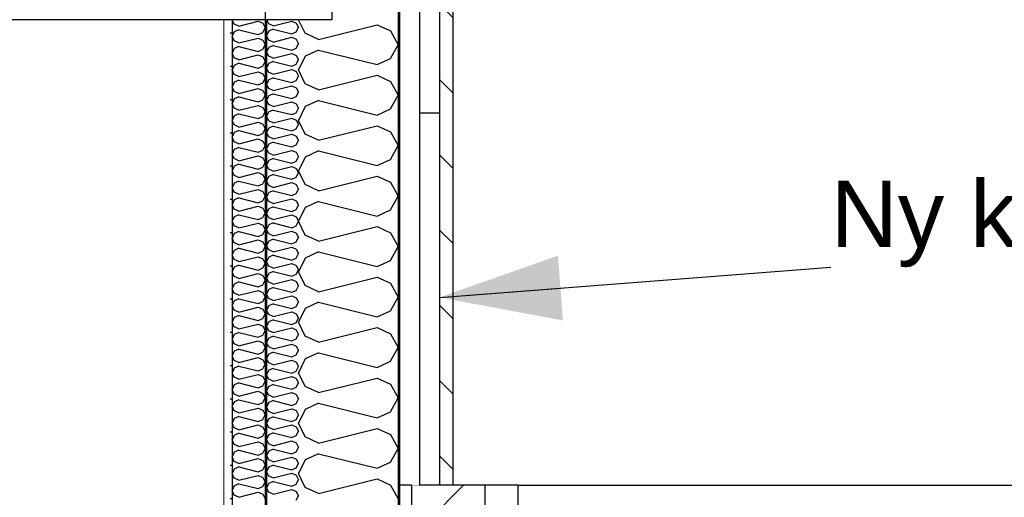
# Model space of a CAD drawing. Header units: millimetres. Extents: x -82116 to -57126, y -2070 to 13065.
# Tile 49 of 74: x -65442 to -63962, y 5352 to 6070. Entities that reach past the tile are written whole.
import ezdxf
from ezdxf.enums import TextEntityAlignment as Align

# ---------------------------------------------------------------- set-up
doc = ezdxf.new("R2010")
doc.units = ezdxf.units.MM
doc.header["$LTSCALE"] = 0.5
doc.header["$MEASUREMENT"] = 0
for name, pattern in [('Akselinje', [1500, 1000, -200, 100, -200]), ('PLINE', [0]), ('Wipeout_Contour', [2000, 0, -2000])]:
    doc.linetypes.add(name, pattern=pattern)
for name, color, linetype in [('0(Nye konstruksjoner)', 7, 'Continuous'), ('232- Ikke-bærende yttervegger', 7, 'Continuous'), ('232- Ikke-bærende yttervegger (Skravur)', 7, 'Continuous'), ('232- Ikke-bærende yttervegger (Skravur)(Nye konstruksjoner)', 7, 'Continuous'), ('232- Ikke-bærende yttervegger(Nye konstruksjoner)', 7, 'Continuous'), ('235- Utvendig kledning og overflate (Skravur)(Nye konstruksjoner)', 7, 'Continuous'), ('235- Utvendig kledning og overflate(Nye konstruksjoner)', 7, 'Continuous'), ('251- Frittbærende dekker', 7, 'Continuous'), ('82-- Modullinjer', 7, 'Continuous'), ('832- Tekst bygning(Nye konstruksjoner)', 7, 'Continuous')]:
    doc.layers.add(name, color=color, linetype=linetype)
doc.layers.add('236- Innvendig kledning og overflate(Nye konstruksjoner)', color=7, linetype='Continuous', lineweight=0)
doc.styles.add('GENERATED_STYLE_1', font='arial.ttf')
doc.styles.add('GENERATED_STYLE_3', font='arial.ttf')
doc.dimstyles.new('GENERATED_STYLE__2', dxfattribs={"dimtxt": 0.18, "dimasz": 182.4, "dimexe": 0.18, "dimexo": 0.0625, "dimgap": 0, "dimtad": 0, "dimtih": 1, "dimtoh": 1, "dimdec": 4, "dimzin": 0, "dimdsep": 46, "dimcen": 0.09, "dimadec": 0, "dimazin": 0, "dimtfac": 1, "dimtdec": 4, "dimtmove": 0, "dimatfit": 3, "dimldrblk": 'ARROWHEAD_5', "dimfxl": 1, "dimtolj": 1, "dimtzin": 0, "dimarcsym": 0})

# ---------------------------------------------------------------- blocks, each defined once
blk = doc.blocks.new('*X14')
at = {"layer": '232- Ikke-bærende yttervegger (Skravur)', "linetype": 'PLINE'}
for p, q in [((-65013.4, 6049.6), (-65023, 6070)), ((-64993, 6040.3), (-64905, 6062.3)), ((-64905, 6062.3), (-64884.7, 6053.1)), ((-64993, 6040.3), (-65013.4, 6049.6)), ((-64884.7, 6053.1), (-64873.2, 6032.4)), ((-64884.7, 6011.7), (-64873.2, 6032.4)), ((-65013.4, 6015.2), (-65023.2, 5994.4)), ((-64993, 6024.4), (-65013.4, 6015.2)), ((-64993, 6024.4), (-64905, 6002.4)), ((-64905, 6002.4), (-64884.7, 6011.7)), ((-65013.4, 5973.7), (-65023.2, 5994.4)), ((-64993, 5964.5), (-64905, 5986.5)), ((-64905, 5986.5), (-64884.7, 5977.2)), ((-64993, 5964.5), (-65013.4, 5973.7)), ((-64884.7, 5977.2), (-64873.2, 5956.5)), ((-64884.7, 5935.8), (-64873.2, 5956.5)), ((-65013.4, 5939.3), (-65023.2, 5918.6)), ((-64993, 5948.5), (-65013.4, 5939.3)), ((-64993, 5948.5), (-64905, 5926.5)), ((-64905, 5926.5), (-64884.7, 5935.8)), ((-65013.4, 5897.8), (-65023.2, 5918.6)), ((-64993, 5888.6), (-64905, 5910.6)), ((-64905, 5910.6), (-64884.7, 5901.3)), ((-64993, 5888.6), (-65013.4, 5897.8)), ((-64884.7, 5901.3), (-64873.2, 5880.6)), ((-64884.7, 5859.9), (-64873.2, 5880.6)), ((-64993, 5872.6), (-65013.4, 5863.4)), ((-64993, 5872.6), (-64905, 5850.7)), ((-65013.4, 5863.4), (-65023.2, 5842.7)), ((-64905, 5850.7), (-64884.7, 5859.9)), ((-65013.4, 5822), (-65023.2, 5842.7)), ((-64993, 5812.7), (-64905, 5834.7)), ((-64905, 5834.7), (-64884.7, 5825.5)), ((-64993, 5812.7), (-65013.4, 5822)), ((-64884.7, 5825.5), (-64873.2, 5804.7)), ((-64884.7, 5784), (-64873.2, 5804.7)), ((-64993, 5796.8), (-65013.4, 5787.5)), ((-64993, 5796.8), (-64905, 5774.8)), ((-65013.4, 5787.5), (-65023.2, 5766.8)), ((-64905, 5774.8), (-64884.7, 5784)), ((-65013.4, 5746.1), (-65023.2, 5766.8)), ((-64993, 5736.8), (-65013.4, 5746.1)), ((-64993, 5736.8), (-64905, 5758.8)), ((-64905, 5758.8), (-64884.7, 5749.6)), ((-64884.7, 5749.6), (-64873.2, 5728.9)), ((-64993, 5720.9), (-65013.4, 5711.6)), ((-64993, 5720.9), (-64905, 5698.9)), ((-64884.7, 5708.1), (-64873.2, 5728.9)), ((-65013.4, 5711.6), (-65023.2, 5690.9)), ((-64905, 5698.9), (-64884.7, 5708.1)), ((-65013.4, 5670.2), (-65023.2, 5690.9)), ((-64993, 5661), (-64905, 5683)), ((-64905, 5683), (-64884.7, 5673.7)), ((-64884.7, 5673.7), (-64873.2, 5653)), ((-64993, 5661), (-65013.4, 5670.2)), ((-64993, 5645), (-65013.4, 5635.8)), ((-64993, 5645), (-64905, 5623)), ((-64884.7, 5632.3), (-64873.2, 5653)), ((-65013.4, 5635.8), (-65023.2, 5615)), ((-64905, 5623), (-64884.7, 5632.3)), ((-65013.4, 5594.3), (-65023.2, 5615)), ((-64993, 5585.1), (-64905, 5607.1)), ((-64905, 5607.1), (-64884.7, 5597.8)), ((-64884.7, 5597.8), (-64873.2, 5577.1)), ((-64993, 5585.1), (-65013.4, 5594.3)), ((-64993, 5569.1), (-65013.4, 5559.9)), ((-64993, 5569.1), (-64905, 5547.1)), ((-64884.7, 5556.4), (-64873.2, 5577.1)), ((-65013.4, 5559.9), (-65023.2, 5539.2)), ((-64905, 5547.1), (-64884.7, 5556.4)), ((-65013.4, 5518.4), (-65023.2, 5539.2)), ((-64993, 5509.2), (-64905, 5531.2)), ((-64905, 5531.2), (-64884.7, 5521.9)), ((-64993, 5509.2), (-65013.4, 5518.4)), ((-64884.7, 5521.9), (-64873.2, 5501.2)), ((-64884.7, 5480.5), (-64873.2, 5501.2)), ((-65013.4, 5484), (-65023.2, 5463.3)), ((-64993, 5493.3), (-65013.4, 5484)), ((-64993, 5493.3), (-64905, 5471.3)), ((-64905, 5471.3), (-64884.7, 5480.5)), ((-65013.4, 5442.6), (-65023.2, 5463.3)), ((-64993, 5433.3), (-64905, 5455.3)), ((-64905, 5455.3), (-64884.7, 5446.1)), ((-64993, 5433.3), (-65013.4, 5442.6)), ((-64884.7, 5446.1), (-64873.2, 5425.3)), ((-64884.7, 5404.6), (-64873.2, 5425.3)), ((-65013.4, 5408.1), (-65023.2, 5387.4)), ((-64993, 5417.4), (-65013.4, 5408.1)), ((-64993, 5417.4), (-64905, 5395.4)), ((-64905, 5395.4), (-64884.7, 5404.6)), ((-65013.4, 5366.7), (-65023.2, 5387.4)), ((-64993, 5357.4), (-64905, 5379.4)), ((-64905, 5379.4), (-64884.7, 5370.2)), ((-64993, 5357.4), (-65013.4, 5366.7)), ((-64884.7, 5370.2), (-64873.2, 5349.5))]:
    blk.add_line(p, q, dxfattribs=at)
blk = doc.blocks.new('*X15')
at = {"layer": '232- Ikke-bærende yttervegger (Skravur)(Nye konstruksjoner)', "linetype": 'PLINE'}
for p, q in [((-65068, 6063.7), (-65071, 6070)), ((-65061.5, 6060.7), (-65068, 6063.7)), ((-65061.5, 6060.7), (-65033.4, 6067.8)), ((-65033.4, 6067.8), (-65026.9, 6064.8)), ((-65026.9, 6064.8), (-65023.2, 6058.2)), ((-65026.9, 6051.5), (-65023.2, 6058.2)), ((-65068, 6052.7), (-65071.2, 6046)), ((-65068, 6039.4), (-65071.2, 6046)), ((-65061.5, 6055.6), (-65068, 6052.7)), ((-65061.5, 6055.6), (-65033.4, 6048.6)), ((-65061.5, 6036.4), (-65033.4, 6043.5)), ((-65033.4, 6048.6), (-65026.9, 6051.5)), ((-65033.4, 6043.5), (-65026.9, 6040.5)), ((-65068, 6028.4), (-65071.2, 6021.8)), ((-65061.5, 6036.4), (-65068, 6039.4)), ((-65061.5, 6031.3), (-65068, 6028.4)), ((-65061.5, 6031.3), (-65033.4, 6024.3)), ((-65033.4, 6024.3), (-65026.9, 6027.3)), ((-65026.9, 6040.5), (-65023.2, 6033.9)), ((-65026.9, 6027.3), (-65023.2, 6033.9)), ((-65068, 6015.1), (-65071.2, 6021.8)), ((-65061.5, 6012.2), (-65068, 6015.1)), ((-65061.5, 6012.2), (-65033.4, 6019.2)), ((-65033.4, 6019.2), (-65026.9, 6016.2)), ((-65026.9, 6016.2), (-65023.2, 6009.6)), ((-65068, 6004.1), (-65071.2, 5997.5)), ((-65068, 5990.8), (-65071.2, 5997.5)), ((-65061.5, 6007.1), (-65068, 6004.1)), ((-65061.5, 6007.1), (-65033.4, 6000)), ((-65033.4, 6000), (-65026.9, 6003)), ((-65026.9, 6003), (-65023.2, 6009.6)), ((-65061.5, 5987.9), (-65068, 5990.8)), ((-65061.5, 5982.8), (-65068, 5979.8)), ((-65061.5, 5987.9), (-65033.4, 5994.9)), ((-65061.5, 5982.8), (-65033.4, 5975.7)), ((-65033.4, 5994.9), (-65026.9, 5992)), ((-65026.9, 5992), (-65023.2, 5985.3)), ((-65026.9, 5978.7), (-65023.2, 5985.3)), ((-65068, 5979.8), (-65071.2, 5973.2)), ((-65068, 5966.6), (-65071.2, 5973.2)), ((-65061.5, 5963.6), (-65033.4, 5970.6)), ((-65033.4, 5975.7), (-65026.9, 5978.7)), ((-65033.4, 5970.6), (-65026.9, 5967.7)), ((-65026.9, 5967.7), (-65023.2, 5961.1)), ((-65068, 5955.5), (-65071.2, 5948.9)), ((-65061.5, 5963.6), (-65068, 5966.6)), ((-65061.5, 5958.5), (-65068, 5955.5)), ((-65061.5, 5958.5), (-65033.4, 5951.5)), ((-65033.4, 5951.5), (-65026.9, 5954.4)), ((-65026.9, 5954.4), (-65023.2, 5961.1)), ((-65068, 5942.3), (-65071.2, 5948.9)), ((-65061.5, 5939.3), (-65068, 5942.3)), ((-65061.5, 5939.3), (-65033.4, 5946.4)), ((-65033.4, 5946.4), (-65026.9, 5943.4)), ((-65026.9, 5943.4), (-65023.2, 5936.8)), ((-65068, 5931.3), (-65071.2, 5924.6)), ((-65068, 5918), (-65071.2, 5924.6)), ((-65061.5, 5934.2), (-65068, 5931.3)), ((-65061.5, 5934.2), (-65033.4, 5927.2)), ((-65033.4, 5927.2), (-65026.9, 5930.1)), ((-65026.9, 5930.1), (-65023.2, 5936.8)), ((-65061.5, 5915), (-65068, 5918)), ((-65061.5, 5909.9), (-65068, 5907)), ((-65061.5, 5915), (-65033.4, 5922.1)), ((-65061.5, 5909.9), (-65033.4, 5902.9)), ((-65033.4, 5922.1), (-65026.9, 5919.1)), ((-65026.9, 5919.1), (-65023.2, 5912.5)), ((-65026.9, 5905.9), (-65023.2, 5912.5)), ((-65068, 5907), (-65071.2, 5900.3)), ((-65068, 5893.7), (-65071.2, 5900.3)), ((-65061.5, 5890.8), (-65068, 5893.7)), ((-65061.5, 5890.8), (-65033.4, 5897.8)), ((-65033.4, 5902.9), (-65026.9, 5905.9)), ((-65033.4, 5897.8), (-65026.9, 5894.8)), ((-65026.9, 5894.8), (-65023.2, 5888.2)), ((-65068, 5882.7), (-65071.2, 5876.1)), ((-65061.5, 5885.7), (-65068, 5882.7)), ((-65061.5, 5885.7), (-65033.4, 5878.6)), ((-65033.4, 5878.6), (-65026.9, 5881.6)), ((-65026.9, 5881.6), (-65023.2, 5888.2)), ((-65068, 5869.4), (-65071.2, 5876.1)), ((-65061.5, 5866.5), (-65068, 5869.4)), ((-65061.5, 5866.5), (-65033.4, 5873.5)), ((-65033.4, 5873.5), (-65026.9, 5870.6)), ((-65026.9, 5870.6), (-65023.2, 5863.9)), ((-65026.9, 5857.3), (-65023.2, 5863.9)), ((-65068, 5858.4), (-65071.2, 5851.8)), ((-65068, 5845.2), (-65071.2, 5851.8)), ((-65061.5, 5861.4), (-65068, 5858.4)), ((-65061.5, 5861.4), (-65033.4, 5854.3)), ((-65061.5, 5842.2), (-65033.4, 5849.2)), ((-65033.4, 5854.3), (-65026.9, 5857.3)), ((-65033.4, 5849.2), (-65026.9, 5846.3)), ((-65068, 5834.1), (-65071.2, 5827.5)), ((-65061.5, 5842.2), (-65068, 5845.2)), ((-65061.5, 5837.1), (-65068, 5834.1)), ((-65061.5, 5837.1), (-65033.4, 5830.1)), ((-65026.9, 5846.3), (-65023.2, 5839.6)), ((-65026.9, 5833), (-65023.2, 5839.6)), ((-65068, 5820.9), (-65071.2, 5827.5)), ((-65061.5, 5817.9), (-65068, 5820.9)), ((-65061.5, 5817.9), (-65033.4, 5825)), ((-65033.4, 5830.1), (-65026.9, 5833)), ((-65033.4, 5825), (-65026.9, 5822)), ((-65026.9, 5822), (-65023.2, 5815.4)), ((-65068, 5809.9), (-65071.2, 5803.2)), ((-65061.5, 5812.8), (-65068, 5809.9)), ((-65061.5, 5812.8), (-65033.4, 5805.8)), ((-65033.4, 5805.8), (-65026.9, 5808.7)), ((-65026.9, 5808.7), (-65023.2, 5815.4)), ((-65068, 5796.6), (-65071.2, 5803.2)), ((-65061.5, 5793.6), (-65068, 5796.6)), ((-65061.5, 5793.6), (-65033.4, 5800.7)), ((-65033.4, 5800.7), (-65026.9, 5797.7)), ((-65026.9, 5797.7), (-65023.2, 5791.1)), ((-65026.9, 5784.5), (-65023.2, 5791.1)), ((-65068, 5785.6), (-65071.2, 5778.9)), ((-65068, 5772.3), (-65071.2, 5778.9)), ((-65061.5, 5788.5), (-65068, 5785.6)), ((-65061.5, 5788.5), (-65033.4, 5781.5)), ((-65061.5, 5769.4), (-65033.4, 5776.4)), ((-65033.4, 5781.5), (-65026.9, 5784.5)), ((-65033.4, 5776.4), (-65026.9, 5773.4)), ((-65068, 5761.3), (-65071.2, 5754.7)), ((-65061.5, 5769.4), (-65068, 5772.3)), ((-65061.5, 5764.3), (-65068, 5761.3)), ((-65061.5, 5764.3), (-65033.4, 5757.2)), ((-65033.4, 5757.2), (-65026.9, 5760.2)), ((-65026.9, 5773.4), (-65023.2, 5766.8)), ((-65026.9, 5760.2), (-65023.2, 5766.8)), ((-65068, 5748), (-65071.2, 5754.7)), ((-65061.5, 5745.1), (-65068, 5748)), ((-65061.5, 5745.1), (-65033.4, 5752.1)), ((-65033.4, 5752.1), (-65026.9, 5749.2)), ((-65026.9, 5749.2), (-65023.2, 5742.5)), ((-65068, 5737), (-65071.2, 5730.4)), ((-65068, 5723.7), (-65071.2, 5730.4)), ((-65061.5, 5740), (-65068, 5737)), ((-65061.5, 5740), (-65033.4, 5732.9)), ((-65033.4, 5732.9), (-65026.9, 5735.9)), ((-65026.9, 5735.9), (-65023.2, 5742.5)), ((-65061.5, 5720.8), (-65068, 5723.7)), ((-65061.5, 5715.7), (-65068, 5712.7)), ((-65061.5, 5720.8), (-65033.4, 5727.8)), ((-65061.5, 5715.7), (-65033.4, 5708.6)), ((-65033.4, 5727.8), (-65026.9, 5724.9)), ((-65026.9, 5724.9), (-65023.2, 5718.2)), ((-65026.9, 5711.6), (-65023.2, 5718.2)), ((-65068, 5712.7), (-65071.2, 5706.1)), ((-65068, 5699.5), (-65071.2, 5706.1)), ((-65061.5, 5696.5), (-65033.4, 5703.5)), ((-65033.4, 5708.6), (-65026.9, 5711.6)), ((-65033.4, 5703.5), (-65026.9, 5700.6)), ((-65068, 5688.4), (-65071.2, 5681.8)), ((-65061.5, 5696.5), (-65068, 5699.5)), ((-65061.5, 5691.4), (-65068, 5688.4)), ((-65061.5, 5691.4), (-65033.4, 5684.4)), ((-65033.4, 5684.4), (-65026.9, 5687.3)), ((-65026.9, 5700.6), (-65023.2, 5694)), ((-65026.9, 5687.3), (-65023.2, 5694)), ((-65068, 5675.2), (-65071.2, 5681.8)), ((-65061.5, 5672.2), (-65068, 5675.2)), ((-65061.5, 5672.2), (-65033.4, 5679.3)), ((-65033.4, 5679.3), (-65026.9, 5676.3)), ((-65026.9, 5676.3), (-65023.2, 5669.7)), ((-65068, 5664.2), (-65071.2, 5657.5)), ((-65068, 5650.9), (-65071.2, 5657.5)), ((-65061.5, 5667.1), (-65068, 5664.2)), ((-65061.5, 5667.1), (-65033.4, 5660.1)), ((-65033.4, 5660.1), (-65026.9, 5663)), ((-65026.9, 5663), (-65023.2, 5669.7)), ((-65061.5, 5647.9), (-65068, 5650.9)), ((-65061.5, 5642.8), (-65068, 5639.9)), ((-65061.5, 5647.9), (-65033.4, 5655)), ((-65061.5, 5642.8), (-65033.4, 5635.8)), ((-65033.4, 5655), (-65026.9, 5652)), ((-65026.9, 5652), (-65023.2, 5645.4)), ((-65026.9, 5638.8), (-65023.2, 5645.4)), ((-65068, 5639.9), (-65071.2, 5633.3)), ((-65068, 5626.6), (-65071.2, 5633.3)), ((-65061.5, 5623.7), (-65068, 5626.6)), ((-65061.5, 5623.7), (-65033.4, 5630.7)), ((-65033.4, 5635.8), (-65026.9, 5638.8)), ((-65033.4, 5630.7), (-65026.9, 5627.7)), ((-65026.9, 5627.7), (-65023.2, 5621.1)), ((-65068, 5615.6), (-65071.2, 5609)), ((-65061.5, 5618.6), (-65068, 5615.6)), ((-65061.5, 5618.6), (-65033.4, 5611.5)), ((-65033.4, 5611.5), (-65026.9, 5614.5)), ((-65026.9, 5614.5), (-65023.2, 5621.1)), ((-65068, 5602.3), (-65071.2, 5609)), ((-65061.5, 5599.4), (-65068, 5602.3)), ((-65061.5, 5599.4), (-65033.4, 5606.4)), ((-65033.4, 5606.4), (-65026.9, 5603.5)), ((-65026.9, 5603.5), (-65023.2, 5596.8)), ((-65068, 5591.3), (-65071.2, 5584.7)), ((-65068, 5578.1), (-65071.2, 5584.7)), ((-65061.5, 5594.3), (-65068, 5591.3)), ((-65061.5, 5594.3), (-65033.4, 5587.2)), ((-65033.4, 5587.2), (-65026.9, 5590.2)), ((-65026.9, 5590.2), (-65023.2, 5596.8)), ((-65061.5, 5575.1), (-65068, 5578.1)), ((-65061.5, 5570), (-65068, 5567)), ((-65061.5, 5575.1), (-65033.4, 5582.1)), ((-65061.5, 5570), (-65033.4, 5563)), ((-65033.4, 5582.1), (-65026.9, 5579.2)), ((-65026.9, 5579.2), (-65023.2, 5572.6)), ((-65026.9, 5565.9), (-65023.2, 5572.6)), ((-65068, 5567), (-65071.2, 5560.4)), ((-65068, 5553.8), (-65071.2, 5560.4)), ((-65061.5, 5550.8), (-65068, 5553.8)), ((-65061.5, 5550.8), (-65033.4, 5557.9)), ((-65033.4, 5563), (-65026.9, 5565.9)), ((-65033.4, 5557.9), (-65026.9, 5554.9)), ((-65026.9, 5554.9), (-65023.2, 5548.3)), ((-65068, 5542.8), (-65071.2, 5536.1)), ((-65061.5, 5545.7), (-65068, 5542.8)), ((-65061.5, 5545.7), (-65033.4, 5538.7)), ((-65033.4, 5538.7), (-65026.9, 5541.6)), ((-65026.9, 5541.6), (-65023.2, 5548.3)), ((-65068, 5529.5), (-65071.2, 5536.1)), ((-65061.5, 5526.5), (-65068, 5529.5)), ((-65061.5, 5526.5), (-65033.4, 5533.6)), ((-65033.4, 5533.6), (-65026.9, 5530.6)), ((-65026.9, 5530.6), (-65023.2, 5524)), ((-65026.9, 5517.4), (-65023.2, 5524)), ((-65068, 5518.5), (-65071.2, 5511.8)), ((-65068, 5505.2), (-65071.2, 5511.8)), ((-65061.5, 5521.4), (-65068, 5518.5)), ((-65061.5, 5521.4), (-65033.4, 5514.4)), ((-65061.5, 5502.3), (-65033.4, 5509.3)), ((-65033.4, 5514.4), (-65026.9, 5517.4)), ((-65033.4, 5509.3), (-65026.9, 5506.3)), ((-65068, 5494.2), (-65071.2, 5487.6)), ((-65061.5, 5502.3), (-65068, 5505.2)), ((-65061.5, 5497.2), (-65068, 5494.2)), ((-65061.5, 5497.2), (-65033.4, 5490.1)), ((-65026.9, 5506.3), (-65023.2, 5499.7)), ((-65026.9, 5493.1), (-65023.2, 5499.7)), ((-65068, 5480.9), (-65071.2, 5487.6)), ((-65061.5, 5478), (-65068, 5480.9)), ((-65061.5, 5478), (-65033.4, 5485)), ((-65033.4, 5490.1), (-65026.9, 5493.1)), ((-65033.4, 5485), (-65026.9, 5482.1)), ((-65026.9, 5482.1), (-65023.2, 5475.4)), ((-65068, 5469.9), (-65071.2, 5463.3)), ((-65061.5, 5472.9), (-65068, 5469.9)), ((-65061.5, 5472.9), (-65033.4, 5465.8)), ((-65033.4, 5465.8), (-65026.9, 5468.8)), ((-65026.9, 5468.8), (-65023.2, 5475.4)), ((-65068, 5456.7), (-65071.2, 5463.3)), ((-65061.5, 5453.7), (-65068, 5456.7)), ((-65061.5, 5453.7), (-65033.4, 5460.7)), ((-65033.4, 5460.7), (-65026.9, 5457.8)), ((-65026.9, 5457.8), (-65023.2, 5451.1)), ((-65026.9, 5444.5), (-65023.2, 5451.1)), ((-65068, 5445.6), (-65071.2, 5439)), ((-65068, 5432.4), (-65071.2, 5439)), ((-65061.5, 5448.6), (-65068, 5445.6)), ((-65061.5, 5448.6), (-65033.4, 5441.6)), ((-65061.5, 5429.4), (-65033.4, 5436.5)), ((-65033.4, 5441.6), (-65026.9, 5444.5)), ((-65033.4, 5436.5), (-65026.9, 5433.5)), ((-65068, 5421.4), (-65071.2, 5414.7)), ((-65061.5, 5429.4), (-65068, 5432.4)), ((-65061.5, 5424.3), (-65068, 5421.4)), ((-65061.5, 5424.3), (-65033.4, 5417.3)), ((-65033.4, 5417.3), (-65026.9, 5420.2)), ((-65026.9, 5433.5), (-65023.2, 5426.9)), ((-65026.9, 5420.2), (-65023.2, 5426.9)), ((-65068, 5408.1), (-65071.2, 5414.7)), ((-65061.5, 5405.1), (-65068, 5408.1)), ((-65061.5, 5405.1), (-65033.4, 5412.2)), ((-65033.4, 5412.2), (-65026.9, 5409.2)), ((-65026.9, 5409.2), (-65023.2, 5402.6)), ((-65068, 5397.1), (-65071.2, 5390.4)), ((-65068, 5383.8), (-65071.2, 5390.4)), ((-65061.5, 5400), (-65068, 5397.1)), ((-65061.5, 5400), (-65033.4, 5393)), ((-65033.4, 5393), (-65026.9, 5396)), ((-65026.9, 5396), (-65023.2, 5402.6)), ((-65061.5, 5380.9), (-65068, 5383.8)), ((-65061.5, 5375.8), (-65068, 5372.8)), ((-65061.5, 5380.9), (-65033.4, 5387.9)), ((-65061.5, 5375.8), (-65033.4, 5368.7)), ((-65033.4, 5387.9), (-65026.9, 5384.9)), ((-65026.9, 5384.9), (-65023.2, 5378.3)), ((-65026.9, 5371.7), (-65023.2, 5378.3)), ((-65068, 5372.8), (-65071.2, 5366.2)), ((-65068, 5359.5), (-65071.2, 5366.2)), ((-65061.5, 5356.6), (-65033.4, 5363.6)), ((-65033.4, 5368.7), (-65026.9, 5371.7)), ((-65033.4, 5363.6), (-65026.9, 5360.7)), ((-65026.9, 5360.7), (-65023.2, 5354)), ((-65061.5, 5356.6), (-65068, 5359.5)), ((-65026.9, 5347.4), (-65023.2, 5354))]:
    blk.add_line(p, q, dxfattribs=at)
blk = doc.blocks.new('*X16')
at = {"layer": '232- Ikke-bærende yttervegger (Skravur)(Nye konstruksjoner)', "linetype": 'PLINE'}
for p, q in [((-65119.9, 6063.4), (-65123, 6070)), ((-65113.1, 6060.3), (-65119.9, 6063.4)), ((-65113.1, 6060.3), (-65083.8, 6067.7)), ((-65083.8, 6067.7), (-65077, 6064.6)), ((-65077, 6064.6), (-65073.2, 6057.7)), ((-65077, 6050.8), (-65073.2, 6057.7)), ((-65119.9, 6051.9), (-65123.2, 6045)), ((-65119.9, 6038.1), (-65123.2, 6045)), ((-65113.1, 6055), (-65119.9, 6051.9)), ((-65113.1, 6055), (-65083.8, 6047.7)), ((-65113.1, 6035), (-65083.8, 6042.4)), ((-65083.8, 6047.7), (-65077, 6050.8)), ((-65083.8, 6042.4), (-65077, 6039.3)), ((-65119.9, 6026.6), (-65123.2, 6019.7)), ((-65113.1, 6035), (-65119.9, 6038.1)), ((-65113.1, 6029.7), (-65119.9, 6026.6)), ((-65113.1, 6029.7), (-65083.8, 6022.4)), ((-65077, 6039.3), (-65073.2, 6032.4)), ((-65077, 6025.5), (-65073.2, 6032.4)), ((-65119.9, 6012.8), (-65123.2, 6019.7)), ((-65113.1, 6009.7), (-65119.9, 6012.8)), ((-65113.1, 6009.7), (-65083.8, 6017.1)), ((-65083.8, 6022.4), (-65077, 6025.5)), ((-65083.8, 6017.1), (-65077, 6014)), ((-65077, 6014), (-65073.2, 6007.1)), ((-65119.9, 6001.3), (-65123.2, 5994.4)), ((-65113.1, 6004.4), (-65119.9, 6001.3)), ((-65113.1, 6004.4), (-65083.8, 5997.1)), ((-65083.8, 5997.1), (-65077, 6000.2)), ((-65077, 6000.2), (-65073.2, 6007.1)), ((-65119.9, 5987.5), (-65123.2, 5994.4)), ((-65113.1, 5984.4), (-65119.9, 5987.5)), ((-65113.1, 5984.4), (-65083.8, 5991.8)), ((-65083.8, 5991.8), (-65077, 5988.7)), ((-65077, 5988.7), (-65073.2, 5981.8)), ((-65119.9, 5976.1), (-65123.2, 5969.1)), ((-65119.9, 5962.2), (-65123.2, 5969.1)), ((-65113.1, 5979.1), (-65119.9, 5976.1)), ((-65113.1, 5979.1), (-65083.8, 5971.8)), ((-65083.8, 5971.8), (-65077, 5974.9)), ((-65077, 5974.9), (-65073.2, 5981.8)), ((-65113.1, 5959.2), (-65119.9, 5962.2)), ((-65113.1, 5953.8), (-65119.9, 5950.8)), ((-65113.1, 5959.2), (-65083.8, 5966.5)), ((-65113.1, 5953.8), (-65083.8, 5946.5)), ((-65083.8, 5966.5), (-65077, 5963.4)), ((-65077, 5963.4), (-65073.2, 5956.5)), ((-65077, 5949.6), (-65073.2, 5956.5)), ((-65119.9, 5950.8), (-65123.2, 5943.9)), ((-65119.9, 5936.9), (-65123.2, 5943.9)), ((-65113.1, 5933.9), (-65083.8, 5941.2)), ((-65083.8, 5946.5), (-65077, 5949.6)), ((-65083.8, 5941.2), (-65077, 5938.1)), ((-65077, 5938.1), (-65073.2, 5931.2)), ((-65119.9, 5925.5), (-65123.2, 5918.6)), ((-65113.1, 5933.9), (-65119.9, 5936.9)), ((-65113.1, 5928.5), (-65119.9, 5925.5)), ((-65113.1, 5928.5), (-65083.8, 5921.2)), ((-65083.8, 5921.2), (-65077, 5924.3)), ((-65077, 5924.3), (-65073.2, 5931.2)), ((-65119.9, 5911.7), (-65123.2, 5918.6)), ((-65113.1, 5908.6), (-65119.9, 5911.7)), ((-65113.1, 5908.6), (-65083.8, 5915.9)), ((-65083.8, 5915.9), (-65077, 5912.8)), ((-65077, 5912.8), (-65073.2, 5905.9)), ((-65119.9, 5900.2), (-65123.2, 5893.3)), ((-65119.9, 5886.4), (-65123.2, 5893.3)), ((-65113.1, 5903.3), (-65119.9, 5900.2)), ((-65113.1, 5903.3), (-65083.8, 5895.9)), ((-65083.8, 5895.9), (-65077, 5899)), ((-65077, 5899), (-65073.2, 5905.9)), ((-65113.1, 5883.3), (-65119.9, 5886.4)), ((-65113.1, 5883.3), (-65083.8, 5890.6)), ((-65083.8, 5890.6), (-65077, 5887.5)), ((-65077, 5887.5), (-65073.2, 5880.6)), ((-65077, 5873.7), (-65073.2, 5880.6)), ((-65119.9, 5874.9), (-65123.2, 5868)), ((-65119.9, 5861.1), (-65123.2, 5868)), ((-65113.1, 5878), (-65119.9, 5874.9)), ((-65113.1, 5878), (-65083.8, 5870.6)), ((-65113.1, 5858), (-65083.8, 5865.3)), ((-65083.8, 5870.6), (-65077, 5873.7)), ((-65083.8, 5865.3), (-65077, 5862.2)), ((-65119.9, 5849.6), (-65123.2, 5842.7)), ((-65113.1, 5858), (-65119.9, 5861.1)), ((-65113.1, 5852.7), (-65119.9, 5849.6)), ((-65113.1, 5852.7), (-65083.8, 5845.3)), ((-65077, 5862.2), (-65073.2, 5855.3)), ((-65077, 5848.4), (-65073.2, 5855.3)), ((-65119.9, 5835.8), (-65123.2, 5842.7)), ((-65113.1, 5832.7), (-65119.9, 5835.8)), ((-65113.1, 5832.7), (-65083.8, 5840)), ((-65083.8, 5845.3), (-65077, 5848.4)), ((-65083.8, 5840), (-65077, 5836.9)), ((-65077, 5836.9), (-65073.2, 5830)), ((-65119.9, 5824.3), (-65123.2, 5817.4)), ((-65113.1, 5827.4), (-65119.9, 5824.3)), ((-65113.1, 5827.4), (-65083.8, 5820)), ((-65083.8, 5820), (-65077, 5823.1)), ((-65077, 5823.1), (-65073.2, 5830)), ((-65119.9, 5810.5), (-65123.2, 5817.4)), ((-65113.1, 5807.4), (-65119.9, 5810.5)), ((-65113.1, 5807.4), (-65083.8, 5814.7)), ((-65083.8, 5814.7), (-65077, 5811.6)), ((-65077, 5811.6), (-65073.2, 5804.7)), ((-65077, 5797.8), (-65073.2, 5804.7)), ((-65119.9, 5799), (-65123.2, 5792.1)), ((-65119.9, 5785.2), (-65123.2, 5792.1)), ((-65113.1, 5802.1), (-65119.9, 5799)), ((-65113.1, 5802.1), (-65083.8, 5794.8)), ((-65083.8, 5794.8), (-65077, 5797.8)), ((-65113.1, 5782.1), (-65119.9, 5785.2)), ((-65113.1, 5776.8), (-65119.9, 5773.7)), ((-65113.1, 5782.1), (-65083.8, 5789.4)), ((-65113.1, 5776.8), (-65083.8, 5769.5)), ((-65083.8, 5789.4), (-65077, 5786.4)), ((-65077, 5786.4), (-65073.2, 5779.4)), ((-65077, 5772.5), (-65073.2, 5779.4)), ((-65119.9, 5773.7), (-65123.2, 5766.8)), ((-65119.9, 5759.9), (-65123.2, 5766.8)), ((-65113.1, 5756.8), (-65119.9, 5759.9)), ((-65113.1, 5756.8), (-65083.8, 5764.1)), ((-65083.8, 5769.5), (-65077, 5772.5)), ((-65083.8, 5764.1), (-65077, 5761.1)), ((-65077, 5761.1), (-65073.2, 5754.2)), ((-65119.9, 5748.4), (-65123.2, 5741.5)), ((-65113.1, 5751.5), (-65119.9, 5748.4)), ((-65113.1, 5751.5), (-65083.8, 5744.2)), ((-65083.8, 5744.2), (-65077, 5747.2)), ((-65077, 5747.2), (-65073.2, 5754.2)), ((-65119.9, 5734.6), (-65123.2, 5741.5)), ((-65113.1, 5731.5), (-65119.9, 5734.6)), ((-65113.1, 5731.5), (-65083.8, 5738.9)), ((-65083.8, 5738.9), (-65077, 5735.8)), ((-65077, 5735.8), (-65073.2, 5728.9)), ((-65119.9, 5723.1), (-65123.2, 5716.2)), ((-65119.9, 5709.3), (-65123.2, 5716.2)), ((-65113.1, 5726.2), (-65119.9, 5723.1)), ((-65113.1, 5726.2), (-65083.8, 5718.9)), ((-65083.8, 5718.9), (-65077, 5722)), ((-65077, 5722), (-65073.2, 5728.9)), ((-65113.1, 5706.2), (-65119.9, 5709.3)), ((-65113.1, 5700.9), (-65119.9, 5697.8)), ((-65113.1, 5706.2), (-65083.8, 5713.6)), ((-65113.1, 5700.9), (-65083.8, 5693.6)), ((-65083.8, 5713.6), (-65077, 5710.5)), ((-65077, 5710.5), (-65073.2, 5703.6)), ((-65077, 5696.7), (-65073.2, 5703.6)), ((-65119.9, 5697.8), (-65123.2, 5690.9)), ((-65119.9, 5684), (-65123.2, 5690.9)), ((-65113.1, 5680.9), (-65083.8, 5688.3)), ((-65083.8, 5693.6), (-65077, 5696.7)), ((-65083.8, 5688.3), (-65077, 5685.2)), ((-65119.9, 5672.5), (-65123.2, 5665.6)), ((-65113.1, 5680.9), (-65119.9, 5684)), ((-65113.1, 5675.6), (-65119.9, 5672.5)), ((-65113.1, 5675.6), (-65083.8, 5668.3)), ((-65083.8, 5668.3), (-65077, 5671.4)), ((-65077, 5685.2), (-65073.2, 5678.3)), ((-65077, 5671.4), (-65073.2, 5678.3)), ((-65119.9, 5658.7), (-65123.2, 5665.6)), ((-65113.1, 5655.6), (-65119.9, 5658.7)), ((-65113.1, 5655.6), (-65083.8, 5663)), ((-65083.8, 5663), (-65077, 5659.9)), ((-65077, 5659.9), (-65073.2, 5653)), ((-65119.9, 5647.2), (-65123.2, 5640.3)), ((-65113.1, 5650.3), (-65119.9, 5647.2)), ((-65113.1, 5650.3), (-65083.8, 5643)), ((-65083.8, 5643), (-65077, 5646.1)), ((-65077, 5646.1), (-65073.2, 5653)), ((-65119.9, 5633.4), (-65123.2, 5640.3)), ((-65113.1, 5630.3), (-65119.9, 5633.4)), ((-65113.1, 5630.3), (-65083.8, 5637.7)), ((-65083.8, 5637.7), (-65077, 5634.6)), ((-65077, 5634.6), (-65073.2, 5627.7)), ((-65077, 5620.8), (-65073.2, 5627.7)), ((-65119.9, 5622), (-65123.2, 5615)), ((-65119.9, 5608.1), (-65123.2, 5615)), ((-65113.1, 5625), (-65119.9, 5622)), ((-65113.1, 5625), (-65083.8, 5617.7)), ((-65113.1, 5605.1), (-65083.8, 5612.4)), ((-65083.8, 5617.7), (-65077, 5620.8)), ((-65083.8, 5612.4), (-65077, 5609.3)), ((-65113.1, 5605.1), (-65119.9, 5608.1)), ((-65113.1, 5599.7), (-65119.9, 5596.7)), ((-65113.1, 5599.7), (-65083.8, 5592.4)), ((-65077, 5609.3), (-65073.2, 5602.4)), ((-65077, 5595.5), (-65073.2, 5602.4)), ((-65119.9, 5596.7), (-65123.2, 5589.8)), ((-65119.9, 5582.8), (-65123.2, 5589.8)), ((-65113.1, 5579.8), (-65119.9, 5582.8)), ((-65113.1, 5579.8), (-65083.8, 5587.1)), ((-65083.8, 5592.4), (-65077, 5595.5)), ((-65083.8, 5587.1), (-65077, 5584)), ((-65077, 5584), (-65073.2, 5577.1)), ((-65119.9, 5571.4), (-65123.2, 5564.5)), ((-65113.1, 5574.4), (-65119.9, 5571.4)), ((-65113.1, 5574.4), (-65083.8, 5567.1)), ((-65083.8, 5567.1), (-65077, 5570.2)), ((-65077, 5570.2), (-65073.2, 5577.1)), ((-65119.9, 5557.6), (-65123.2, 5564.5)), ((-65113.1, 5554.5), (-65119.9, 5557.6)), ((-65113.1, 5554.5), (-65083.8, 5561.8)), ((-65083.8, 5561.8), (-65077, 5558.7)), ((-65077, 5558.7), (-65073.2, 5551.8)), ((-65119.9, 5546.1), (-65123.2, 5539.2)), ((-65119.9, 5532.3), (-65123.2, 5539.2)), ((-65113.1, 5549.2), (-65119.9, 5546.1)), ((-65113.1, 5549.2), (-65083.8, 5541.8)), ((-65083.8, 5541.8), (-65077, 5544.9)), ((-65077, 5544.9), (-65073.2, 5551.8)), ((-65113.1, 5529.2), (-65119.9, 5532.3)), ((-65113.1, 5523.9), (-65119.9, 5520.8)), ((-65113.1, 5529.2), (-65083.8, 5536.5)), ((-65113.1, 5523.9), (-65083.8, 5516.5)), ((-65083.8, 5536.5), (-65077, 5533.4)), ((-65077, 5533.4), (-65073.2, 5526.5)), ((-65077, 5519.6), (-65073.2, 5526.5)), ((-65119.9, 5520.8), (-65123.2, 5513.9)), ((-65119.9, 5507), (-65123.2, 5513.9)), ((-65113.1, 5503.9), (-65083.8, 5511.2)), ((-65083.8, 5516.5), (-65077, 5519.6)), ((-65083.8, 5511.2), (-65077, 5508.1)), ((-65077, 5508.1), (-65073.2, 5501.2)), ((-65119.9, 5495.5), (-65123.2, 5488.6)), ((-65113.1, 5503.9), (-65119.9, 5507)), ((-65113.1, 5498.6), (-65119.9, 5495.5)), ((-65113.1, 5498.6), (-65083.8, 5491.2)), ((-65083.8, 5491.2), (-65077, 5494.3)), ((-65077, 5494.3), (-65073.2, 5501.2)), ((-65119.9, 5481.7), (-65123.2, 5488.6)), ((-65113.1, 5478.6), (-65119.9, 5481.7)), ((-65113.1, 5478.6), (-65083.8, 5485.9)), ((-65083.8, 5485.9), (-65077, 5482.8)), ((-65077, 5482.8), (-65073.2, 5475.9)), ((-65119.9, 5470.2), (-65123.2, 5463.3)), ((-65113.1, 5473.3), (-65119.9, 5470.2)), ((-65113.1, 5473.3), (-65083.8, 5465.9)), ((-65083.8, 5465.9), (-65077, 5469)), ((-65077, 5469), (-65073.2, 5475.9)), ((-65119.9, 5456.4), (-65123.2, 5463.3)), ((-65113.1, 5453.3), (-65119.9, 5456.4)), ((-65113.1, 5453.3), (-65083.8, 5460.6)), ((-65083.8, 5460.6), (-65077, 5457.5)), ((-65077, 5457.5), (-65073.2, 5450.6)), ((-65077, 5443.7), (-65073.2, 5450.6)), ((-65119.9, 5444.9), (-65123.2, 5438)), ((-65119.9, 5431.1), (-65123.2, 5438)), ((-65113.1, 5448), (-65119.9, 5444.9)), ((-65113.1, 5448), (-65083.8, 5440.7)), ((-65113.1, 5428), (-65083.8, 5435.3)), ((-65083.8, 5440.7), (-65077, 5443.7)), ((-65083.8, 5435.3), (-65077, 5432.3)), ((-65119.9, 5419.6), (-65123.2, 5412.7)), ((-65113.1, 5428), (-65119.9, 5431.1)), ((-65113.1, 5422.7), (-65119.9, 5419.6)), ((-65113.1, 5422.7), (-65083.8, 5415.4)), ((-65077, 5432.3), (-65073.2, 5425.3)), ((-65077, 5418.4), (-65073.2, 5425.3)), ((-65119.9, 5405.8), (-65123.2, 5412.7)), ((-65113.1, 5402.7), (-65119.9, 5405.8)), ((-65113.1, 5402.7), (-65083.8, 5410)), ((-65083.8, 5415.4), (-65077, 5418.4)), ((-65083.8, 5410), (-65077, 5407)), ((-65077, 5407), (-65073.2, 5400.1)), ((-65119.9, 5394.3), (-65123.2, 5387.4)), ((-65113.1, 5397.4), (-65119.9, 5394.3)), ((-65113.1, 5397.4), (-65083.8, 5390.1)), ((-65083.8, 5390.1), (-65077, 5393.1)), ((-65077, 5393.1), (-65073.2, 5400.1)), ((-65119.9, 5380.5), (-65123.2, 5387.4)), ((-65113.1, 5377.4), (-65119.9, 5380.5)), ((-65113.1, 5377.4), (-65083.8, 5384.8)), ((-65083.8, 5384.8), (-65077, 5381.7)), ((-65077, 5381.7), (-65073.2, 5374.8)), ((-65119.9, 5369), (-65123.2, 5362.1)), ((-65119.9, 5355.2), (-65123.2, 5362.1)), ((-65113.1, 5372.1), (-65119.9, 5369)), ((-65113.1, 5372.1), (-65083.8, 5364.8)), ((-65083.8, 5364.8), (-65077, 5367.9)), ((-65077, 5367.9), (-65073.2, 5374.8)), ((-65113.1, 5352.1), (-65119.9, 5355.2)), ((-65113.1, 5352.1), (-65083.8, 5359.5)), ((-65083.8, 5359.5), (-65077, 5356.4)), ((-65077, 5356.4), (-65073.2, 5349.5))]:
    blk.add_line(p, q, dxfattribs=at)
blk = doc.blocks.new('Standard grid marker[6]', base_point=(-65073.2, 12565.5))
at = {"layer": '82-- Modullinjer', "linetype": 'Akselinje'}
blk.add_line((-65073.2, 12365.5), (-65073.2, 1550), dxfattribs=at)
at = {"layer": '82-- Modullinjer', "style": 'GENERATED_STYLE_1'}
for tag, p in [('AC_MarkerText_1_0', (-65073.2, 12903)), ('AC_MarkerText_1_1', (-65073.2, 1187.5))]:
    blk.add_attdef(tag, text='', height=175, rotation=360, dxfattribs=at).set_placement(p, align=Align.TOP_CENTER)
blk = doc.blocks.new('ARROWHEAD_5')
at = {"linetype": 'Continuous'}
blk.add_hatch(color=256, dxfattribs=at).paths.add_polyline_path([(-1, 0.2679), (0, 0), (-1, -0.2679)])
blk.add_line((0, 0), (-1, 0), dxfattribs=at)

msp = doc.modelspace()

# ---------------------------------------------------------------- hatches: boundary and pattern name
at = {"layer": '232- Ikke-bærende yttervegger (Skravur)', "linetype": 'Continuous'}
h = msp.add_hatch(dxfattribs=at)
h.set_pattern_fill('Skrålinjer_2', color=256, style=0, pattern_type=2)
h.set_pattern_definition([(45, (0, 0), (-56.56854, 56.56854), [80, 0])])
h.paths.add_polyline_path([(-64853.2, 3650), (-64743.2, 3650), (-64743.2, 5370), (-64853.2, 5370)])
at = {"layer": '232- Ikke-bærende yttervegger (Skravur)(Nye konstruksjoner)', "linetype": 'Continuous'}
h = msp.add_hatch(dxfattribs=at)
h.set_pattern_fill('Gips', color=256, style=0, pattern_type=2)
h.set_pattern_definition([(270, (0, 0), (86.60254, 0), [0, -50]), (270, (43.3, -25), (86.60254, 0), [0, -50])])
h.paths.add_polyline_path([(-65135.7, 6070), (-65135.7, 3820), (-65123.2, 3820), (-65123.2, 6070)])
msp.add_hatch(color=256, dxfattribs=at).paths.add_polyline_path([(-65071.2, 6070), (-65073.2, 6070), (-65073.2, 3820), (-65071.2, 3820)])
at = {"layer": '235- Utvendig kledning og overflate (Skravur)(Nye konstruksjoner)', "linetype": 'Continuous'}
h = msp.add_hatch(dxfattribs=at)
h.set_pattern_fill('Prikker_tett', color=256, style=0, pattern_type=2)
h.set_pattern_definition([(0, (0, 0), (0, 43.30127), [0, -25]), (0, (12.5, 21.65), (0, 43.30127), [0, -25])])
h.paths.add_polyline_path([(-64873.2, 5370), (-64871.2, 5370), (-64871.2, 6720), (-64873.2, 6720)])
h = msp.add_hatch(dxfattribs=at)
h.set_pattern_fill('Skrålinjer_2', color=256, style=0, pattern_type=2)
h.set_pattern_definition([(315, (0, 0), (56.56854, 56.56854), [80, 0])])
h.paths.add_polyline_path([(-64811.2, 5370), (-64791.2, 5370), (-64791.2, 6320), (-64811.2, 6320)])

# ---------------------------------------------------------------- linework, layer by layer
at = {"layer": '0(Nye konstruksjoner)', "linetype": 'PLINE'}
msp.add_line((-64841.2, 5930), (-64811.2, 5930), dxfattribs=at)
at = {"layer": '232- Ikke-bærende yttervegger', "linetype": 'PLINE'}
for p, q in [((-64873.2, 6720), (-64873.2, 5370)), ((-64973.2, 6240), (-64973.2, 6070)), ((-64873.2, 5370), (-64873.2, 3750)), ((-64853.2, 5370), (-64853.2, 3650)), ((-64743.2, 5370), (-64791.2, 5370)), ((-64743.2, 5370), (-64743.2, 3820)), ((-64693.2, 5370), (-64743.2, 5370))]:
    msp.add_line(p, q, dxfattribs=at)
at = {"layer": '232- Ikke-bærende yttervegger', "linetype": 'PLINE', "flags": 128}
msp.add_lwpolyline([(-64791.2, 5370), (-64811.2, 5370), (-64841.2, 5370), (-64853.2, 5370)], dxfattribs=at)
at = {"layer": '232- Ikke-bærende yttervegger(Nye konstruksjoner)', "linetype": 'PLINE'}
for p, q in [((-65123.2, 6070), (-65123.2, 3820)), ((-65073.2, 6070), (-65073.2, 3820)), ((-65071.2, 6070), (-65071.2, 3820)), ((-64693.2, 5370), (-63243.2, 5370)), ((-64693.2, 5370), (-64693.2, 3820))]:
    msp.add_line(p, q, dxfattribs=at)
at = {"layer": '235- Utvendig kledning og overflate(Nye konstruksjoner)', "linetype": 'PLINE'}
for p, q in [((-64811.2, 6720), (-64811.2, 5370)), ((-64791.2, 6720), (-64791.2, 5370)), ((-64871.2, 5370), (-64871.2, 4010))]:
    msp.add_line(p, q, dxfattribs=at)
at = {"layer": '236- Innvendig kledning og overflate(Nye konstruksjoner)', "linetype": 'PLINE'}
msp.add_line((-65135.7, 6070), (-65135.7, 3820), dxfattribs=at)
at = {"layer": '251- Frittbærende dekker', "linetype": 'PLINE'}
msp.add_line((-65135.7, 6070), (-66998.2, 6070), dxfattribs=at)
at = {"layer": '251- Frittbærende dekker', "linetype": 'PLINE', "flags": 128}
msp.add_lwpolyline([(-64973.2, 6070), (-65023.2, 6070), (-65071.2, 6070), (-65073.2, 6070), (-65123.2, 6070), (-65135.7, 6070)], dxfattribs=at)

# ---------------------------------------------------------------- block references
at = {"layer": '232- Ikke-bærende yttervegger'}
msp.add_blockref('*X14', (0, 0), dxfattribs=at)
at = {"layer": '232- Ikke-bærende yttervegger(Nye konstruksjoner)'}
for name in ['*X16', '*X15']:
    msp.add_blockref(name, (0, 0), dxfattribs=at)

# ---------------------------------------------------------------- texts
at = {"layer": '832- Tekst bygning(Nye konstruksjoner)', "linetype": 'Continuous', "insert": (-64222.9, 5697.8), "char_height": 100, "attachment_point": 7, "style": 'GENERATED_STYLE_3'}
msp.add_mtext('\\A1;{\\pql;\\fArial|b0|i0|c0|p0;\\W1.000000;Ny\\fArial|b0|i0|c0|p0;\\W1.000000; \\fArial|b0|i0|c0|p0;\\W1.000000;kledning}', dxfattribs=at)

# ---------------------------------------------------------------- leaders
at = {"layer": '832- Tekst bygning(Nye konstruksjoner)', "linetype": 'PLINE', "annotation_type": 0, "has_hookline": 1, "hookline_direction": 0, "text_width": 709.3}
msp.add_leader([(-64811.2, 5652.4), (-64222.9, 5697.8)], dimstyle='GENERATED_STYLE__2', dxfattribs=at)

# ---------------------------------------------------------------- next in the draw order: wipeouts: each hides what was drawn before it
at = {"linetype": 'Wipeout_Contour', "ltscale": 260562.936615}
msp.add_wipeout([(-64871.2, 5370), (-64841.2, 5370), (-64841.2, 6720), (-64871.2, 6720)], dxfattribs=at).dxf.layer = '235- Utvendig kledning og overflate (Skravur)(Nye konstruksjoner)'

# ---------------------------------------------------------------- next in the draw order: linework, layer by layer
at = {"layer": '235- Utvendig kledning og overflate(Nye konstruksjoner)', "linetype": 'PLINE'}
for p, q in [((-64871.2, 6720), (-64871.2, 5370)), ((-64841.2, 6720), (-64841.2, 5370))]:
    msp.add_line(p, q, dxfattribs=at)
at = {"layer": '235- Utvendig kledning og overflate(Nye konstruksjoner)', "linetype": 'PLINE', "flags": 128}
msp.add_lwpolyline([(-64853.2, 5370), (-64871.2, 5370), (-64873.2, 5370)], dxfattribs=at)

# ---------------------------------------------------------------- next in the draw order: block references
at = {"layer": '82-- Modullinjer', "linetype": 'PLINE'}
msp.add_blockref('Standard grid marker[6]', (-65073.2, 12565.5), dxfattribs=at)

doc.saveas('drawing.dxf')
